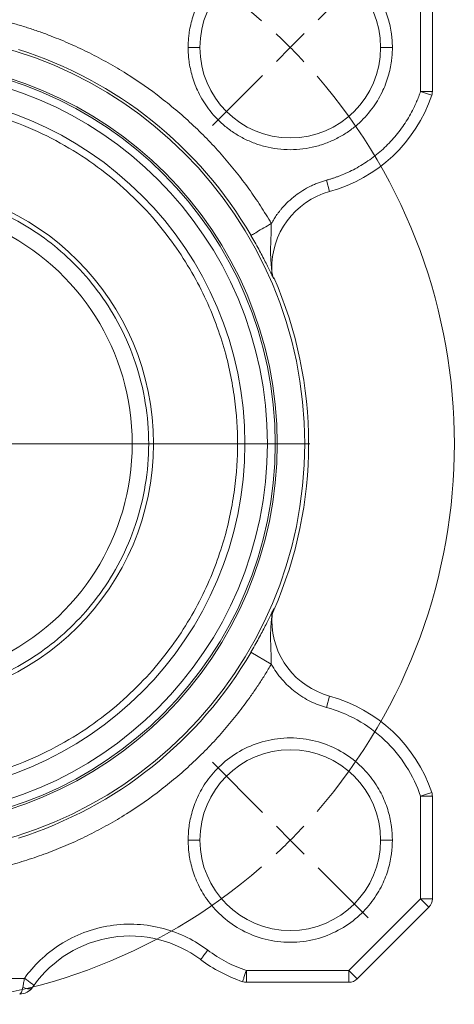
# Model space of a CAD drawing. Header units: millimetres. Extents: x 181 to 746, y 52 to 776.
# Tile 5 of 9: x 274 to 329, y 414 to 540. Entities that reach past the tile are written whole.
import ezdxf

# ---------------------------------------------------------------- set-up
doc = ezdxf.new("R2010")
doc.units = ezdxf.units.MM

# ---------------------------------------------------------------- blocks, each defined once
blk = doc.blocks.new('SW_CENTERMARKSYMBOL_2')
at = {"color": 0, "linetype": 'Continuous', "lineweight": 0}
for p, q in [((104.37, 3.54), (110.73, 9.9)), ((100.83, 0), (102.6, 1.77)), ((100.83, 0), (99.07, -1.77)), ((97.3, -3.54), (90.93, -9.9)), ((55.42, -50.42), (103.33, -50.42)), ((97.3, -97.3), (90.93, -90.93)), ((100.83, -100.83), (99.07, -99.07)), ((100.83, -100.83), (102.6, -102.6)), ((104.37, -104.37), (110.73, -110.73))]:
    blk.add_line(p, q, dxfattribs=at)
for start, end in [(49.0179, 130.9821), (45, 47.009), (42.991, 45), (319.0179, 40.9821), (315, 317.009), (312.991, 315), (229.0179, 310.9821)]:
    blk.add_arc((50.42, -50.42), 71.3, start, end, dxfattribs=at)

msp = doc.modelspace()

# ---------------------------------------------------------------- linework, layer by layer
at = {"color": 7, "linetype": 'Continuous', "lineweight": 15}
for p, q in [((324.7, 530.58), (324.7, 543.63)), ((326.2, 543.63), (326.2, 530.58)), ((326.2, 530.58), (324.7, 530.58)), ((312.73, 519.29), (313.12, 517.85)), ((305.76, 507.85), (305.76, 507.88)), ((305.76, 463.63), (305.76, 463.66)), ((303.11, 459.25), (305.7, 457.74)), ((312.73, 452.22), (313.12, 453.67)), ((324.7, 440.93), (324.7, 427.88)), ((324.7, 440.93), (326.2, 440.93)), ((326.2, 440.93), (326.2, 427.88)), ((324.7, 427.88), (315.57, 418.76)), ((326.2, 427.88), (324.7, 427.88)), ((324.7, 427.88), (325.76, 426.82)), ((325.76, 426.82), (316.63, 417.7)), ((315.57, 418.76), (302.52, 418.76)), ((302.52, 417.26), (302.52, 418.76)), ((315.57, 418.76), (315.57, 417.26)), ((316.63, 417.7), (315.57, 418.76)), ((272.7, 417.76), (274.28, 417.76)), ((315.57, 417.26), (302.52, 417.26))]:
    msp.add_line(p, q, dxfattribs=at)
at = {"color": 7, "linetype": 'Continuous', "lineweight": 15, "flags": 128}
msp.add_lwpolyline([(274.08, 416.63), (274.28, 416.54), (274.48, 416.48), (274.67, 416.44), (274.84, 416.43), (275, 416.44), (275.13, 416.48), (275.24, 416.54), (275.32, 416.63)], dxfattribs=at)
at = {"color": 7, "linetype": 'Continuous', "lineweight": 15}
for radius in [52.25, 48.75, 48.5, 33]:
    msp.add_circle((257.7, 485.76), radius, dxfattribs=at)
for centre, radius, start, end in [((308.11, 536.17), 11.5, 0, 180), ((308.11, 536.17), 11.5, 180, 0), ((257.7, 485.76), 52.59, 30.2713, 72.4816), ((257.7, 485.76), 47.5, 0, 180), ((257.7, 485.76), 44.63, 0, 180), ((308.11, 536.17), 19, 285.2887, 341.3727), ((324.7, 530.58), 1.5, 341.3727, 360), ((315.76, 508.2), 10, 105.2887, 181.9814), ((257.7, 485.76), 30.3, 295.3779, 64.6221), ((257.7, 485.76), 52.75, 336.3419, 23.6581), ((257.7, 485.76), 47.5, 180, 360), ((257.7, 485.76), 44.63, 180, 0), ((308.75, 463.56), 2.99, 156.4319, 178.0176), ((315.76, 463.31), 10, 178.0186, 180), ((315.76, 463.31), 10, 180, 254.7113), ((257.7, 485.76), 52.59, 287.5184, 329.7287), ((308.11, 435.34), 19, 18.6273, 74.7113), ((308.11, 435.34), 11.5, 0, 180), ((324.7, 440.93), 1.5, 0, 18.6273), ((308.11, 435.34), 11.5, 180, 0), ((324.7, 427.88), 1.5, 315, 360), ((287.7, 408.15), 15, 53.0949, 144.4037), ((308.11, 435.34), 19, 233.0949, 251.3727), ((302.52, 418.76), 1.5, 251.3727, 270), ((315.57, 418.76), 1.5, 270, 315)]:
    msp.add_arc(centre, radius, start, end, dxfattribs=at)
for points, knots in [([(295.11, 536.17), (295.11, 536.29), (295.11, 536.52), (295.13, 536.86), (295.15, 537.21), (295.18, 537.55), (295.25, 538.11), (295.38, 538.87), (295.63, 539.86), (295.97, 540.86), (296.59, 542.29), (297.69, 544.09), (299.21, 545.73), (300.71, 546.89), (301.99, 547.68), (303.4, 548.32), (304.91, 548.81), (306.49, 549.11), (308.11, 549.21), (309.73, 549.11), (311.31, 548.81), (312.82, 548.32), (314.23, 547.68), (315.52, 546.89), (317.01, 545.73), (318.53, 544.09), (319.63, 542.29), (320.25, 540.86), (320.59, 539.86), (320.84, 538.87), (320.99, 538.03), (321.06, 537.33), (321.1, 536.75), (321.11, 536.37), (321.11, 536.17)], [0, 0, 0, 0, 0.008486, 0.016964, 0.02544, 0.03392, 0.04241, 0.066394, 0.090391, 0.117422, 0.144466, 0.204869, 0.271564, 0.30715, 0.344022, 0.38199, 0.420825, 0.46026, 0.500001, 0.539743, 0.579177, 0.618012, 0.65598, 0.692852, 0.728438, 0.795133, 0.855536, 0.882568, 0.909612, 0.933596, 0.957593, 0.97173, 0.985857, 1, 1, 1, 1]), ([(272.7, 539.28), (272.94, 539.21), (273.42, 539.07), (274.14, 538.86), (274.85, 538.63), (275.57, 538.39), (276.28, 538.15), (276.98, 537.89), (278.28, 537.4), (280.16, 536.62), (282.58, 535.49), (284.95, 534.23), (288.04, 532.39), (291.74, 529.81), (295.17, 526.88), (297.73, 524.35), (299.54, 522.38), (301.25, 520.32), (302.59, 518.56), (303.6, 517.11), (304.33, 516.02), (305.03, 514.91), (305.48, 514.15), (305.7, 513.78)], [0, 0, 0, 0, 0.017584, 0.03516, 0.052731, 0.070302, 0.087875, 0.105453, 0.123039, 0.185402, 0.247776, 0.310719, 0.373674, 0.500115, 0.626541, 0.689461, 0.752394, 0.814721, 0.87706, 0.907801, 0.938527, 0.969254, 1, 1, 1, 1]), ([(321.11, 536.17), (321.11, 536.06), (321.11, 535.83), (321.09, 535.48), (321.07, 535.14), (321.04, 534.79), (320.97, 534.24), (320.84, 533.48), (320.59, 532.49), (320.25, 531.48), (319.63, 530.05), (318.53, 528.25), (317.01, 526.62), (315.52, 525.45), (314.23, 524.67), (312.82, 524.02), (311.31, 523.54), (309.73, 523.24), (308.11, 523.14), (306.49, 523.24), (304.91, 523.54), (303.4, 524.02), (301.99, 524.67), (300.71, 525.45), (299.21, 526.62), (297.69, 528.25), (296.59, 530.05), (295.97, 531.48), (295.63, 532.49), (295.38, 533.48), (295.24, 534.31), (295.16, 535.02), (295.12, 535.6), (295.11, 535.98), (295.11, 536.17)], [0, 0, 0, 0, 0.008486, 0.016964, 0.02544, 0.03392, 0.04241, 0.066394, 0.090391, 0.117422, 0.144466, 0.204869, 0.271564, 0.30715, 0.344022, 0.38199, 0.420825, 0.46026, 0.500001, 0.539743, 0.579177, 0.618012, 0.65598, 0.692852, 0.728438, 0.795133, 0.855536, 0.882568, 0.909612, 0.933596, 0.957593, 0.97173, 0.985857, 1, 1, 1, 1]), ([(296.61, 536.17), (296.61, 536.17), (296.58, 536.17), (296.43, 536.17), (296.32, 536.17), (296.03, 536.17), (295.85, 536.17), (295.48, 536.17), (295.29, 536.17), (295.11, 536.17)], [0, 0, 0, 0, 0.25, 0.25, 0.5, 0.5, 0.75, 0.75, 1, 1, 1, 1]), ([(319.61, 536.17), (319.61, 536.17), (319.64, 536.17), (319.79, 536.17), (319.9, 536.17), (320.2, 536.17), (320.38, 536.17), (320.74, 536.17), (320.94, 536.17), (321.11, 536.17)], [0, 0, 0, 0, 0.25, 0.25, 0.5, 0.5, 0.75, 0.75, 1, 1, 1, 1]), ([(312.73, 519.29), (312.86, 519.33), (313.13, 519.4), (313.53, 519.53), (313.92, 519.66), (314.31, 519.81), (314.9, 520.04), (315.68, 520.38), (316.63, 520.87), (317.56, 521.43), (318.75, 522.25), (320.15, 523.41), (321.39, 524.74), (322.28, 525.88), (322.89, 526.78), (323.44, 527.7), (323.87, 528.54), (324.2, 529.28), (324.47, 529.93), (324.62, 530.36), (324.7, 530.58)], [0, 0, 0, 0, 0.0243571, 0.048696, 0.0730304, 0.0973742, 0.1217412, 0.1839755, 0.2462412, 0.3094355, 0.3726616, 0.5000025, 0.6273435, 0.6905377, 0.7537639, 0.8159982, 0.8782638, 0.9188463, 0.9594037, 1, 1, 1, 1]), ([(324.7, 530.58), (324.86, 530.53), (325.04, 530.47), (325.39, 530.35), (325.56, 530.29), (325.84, 530.2), (325.95, 530.16), (326.09, 530.11), (326.12, 530.1), (326.12, 530.1)], [0, 0, 0, 0, 0.25, 0.25, 0.5, 0.5, 0.75, 0.75, 1, 1, 1, 1]), ([(301.4, 485.76), (301.4, 487.58), (301.29, 489.51), (300.74, 493.6), (300.31, 495.76), (299, 500.23), (298.13, 502.56), (295.84, 507.26), (294.41, 509.65), (290.91, 514.31), (288.84, 516.59), (285.23, 519.74), (283.95, 520.74), (281.22, 522.63), (279.78, 523.52), (276.75, 525.13), (275.17, 525.86), (271.89, 527.13), (270.19, 527.68), (266.72, 528.56), (264.94, 528.9), (261.34, 529.35), (259.52, 529.46), (255.87, 529.46), (254.05, 529.35), (250.45, 528.9), (248.67, 528.56), (245.2, 527.68), (243.5, 527.13), (240.22, 525.86), (238.64, 525.13), (235.61, 523.52), (234.17, 522.63), (231.44, 520.74), (230.16, 519.74), (226.55, 516.59), (224.48, 514.31), (220.98, 509.65), (219.55, 507.26), (217.26, 502.56), (216.39, 500.23), (215.08, 495.76), (214.65, 493.6), (214.1, 489.51), (213.99, 487.58), (213.99, 485.76)], [0, 0, 0, 0, 0.0625, 0.0625, 0.125, 0.125, 0.1875, 0.1875, 0.25, 0.25, 0.3125, 0.3125, 0.34375, 0.34375, 0.375, 0.375, 0.40625, 0.40625, 0.4375, 0.4375, 0.46875, 0.46875, 0.5, 0.5, 0.53125, 0.53125, 0.5625, 0.5625, 0.59375, 0.59375, 0.625, 0.625, 0.65625, 0.65625, 0.6875, 0.6875, 0.75, 0.75, 0.8125, 0.8125, 0.875, 0.875, 0.9375, 0.9375, 1, 1, 1, 1]), ([(305.7, 513.78), (305.76, 513.88), (305.87, 514.07), (306.05, 514.36), (306.23, 514.64), (306.42, 514.92), (306.63, 515.19), (306.84, 515.46), (307.23, 515.93), (307.85, 516.58), (308.74, 517.33), (309.69, 517.99), (310.51, 518.44), (311.19, 518.76), (311.69, 518.96), (312.2, 519.14), (312.55, 519.24), (312.73, 519.29)], [0, 0, 0, 0, 0.03696, 0.073842, 0.110679, 0.147501, 0.184342, 0.221233, 0.258207, 0.386155, 0.514161, 0.638468, 0.762834, 0.822182, 0.881403, 0.940631, 1, 1, 1, 1]), ([(270.86, 515.35), (271.99, 514.85), (273.13, 514.26), (275.41, 512.91), (276.55, 512.14), (278.78, 510.39), (279.87, 509.41), (281.97, 507.26), (282.97, 506.07), (284.84, 503.5), (285.7, 502.12), (287.22, 499.18), (287.88, 497.63), (288.96, 494.39), (289.38, 492.7), (289.94, 489.26), (290.09, 487.51), (290.09, 484), (289.94, 482.25), (289.38, 478.81), (288.96, 477.13), (287.88, 473.89), (287.22, 472.33), (285.7, 469.39), (284.84, 468.01), (282.97, 465.44), (281.97, 464.26), (279.87, 462.1), (278.78, 461.12), (276.55, 459.38), (275.41, 458.6), (273.13, 457.25), (271.99, 456.66), (270.86, 456.16)], [0, 0, 0, 0, 0.0625, 0.0625, 0.125, 0.125, 0.1875, 0.1875, 0.25, 0.25, 0.3125, 0.3125, 0.375, 0.375, 0.4375, 0.4375, 0.5, 0.5, 0.5625, 0.5625, 0.625, 0.625, 0.6875, 0.6875, 0.75, 0.75, 0.8125, 0.8125, 0.875, 0.875, 0.9375, 0.9375, 1, 1, 1, 1]), ([(303.11, 512.26), (303.12, 512.27), (303.18, 512.3), (303.44, 512.46), (303.64, 512.57), (304.14, 512.87), (304.44, 513.04), (305.07, 513.41), (305.4, 513.6), (305.7, 513.78)], [0, 0, 0, 0, 0.25, 0.25, 0.5, 0.5, 0.75, 0.75, 1, 1, 1, 1]), ([(305.7, 513.78), (305.7, 513.69), (305.7, 513.53), (305.7, 513.26), (305.69, 512.96), (305.68, 512.61), (305.66, 512.1), (305.63, 511.45), (305.61, 510.69), (305.61, 510.05), (305.62, 509.55), (305.63, 509.17), (305.66, 508.8), (305.69, 508.43), (305.72, 508.13), (305.75, 507.94), (305.76, 507.87), (305.76, 507.85), (305.76, 507.85), (305.76, 507.85), (305.76, 507.85)], [0, 0, 0, 0, 0.039383, 0.081152, 0.125236, 0.185304, 0.249989, 0.374807, 0.499815, 0.624884, 0.687428, 0.749945, 0.812479, 0.875041, 0.937555, 0.968736, 0.98009, 0.989547, 0.994761, 1, 1, 1, 1]), ([(306.01, 506.76), (306.01, 506.75), (306, 506.77), (305.96, 506.84), (305.93, 506.9), (305.86, 507.05), (305.82, 507.13), (305.73, 507.32), (305.68, 507.42), (305.53, 507.72), (305.42, 507.95), (305.19, 508.42), (305.06, 508.67), (304.68, 509.43), (304.4, 509.96), (303.78, 511.1), (303.46, 511.68), (303.11, 512.26)], [0, 0, 0, 0, 0.0625, 0.0625, 0.125, 0.125, 0.1875, 0.1875, 0.25, 0.25, 0.375, 0.375, 0.5, 0.5, 0.75, 0.75, 1, 1, 1, 1]), ([(306.01, 506.76), (306.01, 506.79), (306.01, 506.84), (306.01, 506.9), (306.01, 506.92)], [0, 0, 0, 0, 0.491731, 1, 1, 1, 1]), ([(213.99, 485.76), (213.99, 483.94), (214.1, 482), (214.65, 477.91), (215.08, 475.76), (216.39, 471.28), (217.26, 468.96), (219.55, 464.25), (220.98, 461.86), (224.48, 457.2), (226.55, 454.92), (230.16, 451.78), (231.44, 450.77), (234.17, 448.88), (235.61, 448), (238.64, 446.38), (240.22, 445.65), (243.5, 444.38), (245.2, 443.83), (248.67, 442.95), (250.45, 442.61), (254.05, 442.16), (255.87, 442.05), (259.52, 442.05), (261.34, 442.16), (264.94, 442.61), (266.72, 442.95), (270.19, 443.83), (271.89, 444.38), (275.17, 445.65), (276.75, 446.38), (279.78, 448), (281.22, 448.88), (283.95, 450.77), (285.23, 451.78), (288.84, 454.92), (290.91, 457.2), (294.41, 461.86), (295.84, 464.25), (298.13, 468.96), (299, 471.28), (300.31, 475.76), (300.74, 477.91), (301.29, 482), (301.4, 483.94), (301.4, 485.76)], [0, 0, 0, 0, 0.0625, 0.0625, 0.125, 0.125, 0.1875, 0.1875, 0.25, 0.25, 0.3125, 0.3125, 0.34375, 0.34375, 0.375, 0.375, 0.40625, 0.40625, 0.4375, 0.4375, 0.46875, 0.46875, 0.5, 0.5, 0.53125, 0.53125, 0.5625, 0.5625, 0.59375, 0.59375, 0.625, 0.625, 0.65625, 0.65625, 0.6875, 0.6875, 0.75, 0.75, 0.8125, 0.8125, 0.875, 0.875, 0.9375, 0.9375, 1, 1, 1, 1]), ([(302.32, 485.76), (302.25, 485.76), (302.12, 485.76), (301.79, 485.76), (301.59, 485.76), (301.4, 485.76)], [0, 0, 0, 0, 0.5, 0.5, 1, 1, 1, 1]), ([(302.32, 485.76), (302.37, 485.76), (302.44, 485.76), (302.62, 485.76), (302.74, 485.76), (303.04, 485.76), (303.21, 485.76), (303.6, 485.76), (303.8, 485.76), (304.2, 485.76), (304.39, 485.76), (304.71, 485.76), (304.84, 485.76), (305.04, 485.76), (305.1, 485.76), (305.18, 485.76), (305.2, 485.76), (305.2, 485.76)], [0, 0, 0, 0, 0.125, 0.125, 0.25, 0.25, 0.375, 0.375, 0.5, 0.5, 0.625, 0.625, 0.75, 0.75, 0.875, 0.875, 1, 1, 1, 1]), ([(303.11, 459.25), (303.46, 459.84), (303.78, 460.41), (304.24, 461.26), (304.39, 461.54), (304.67, 462.08), (304.81, 462.34), (305.06, 462.84), (305.19, 463.09), (305.42, 463.56), (305.53, 463.79), (305.73, 464.2), (305.82, 464.39), (305.93, 464.61), (305.96, 464.67), (306, 464.74), (306.01, 464.76), (306.01, 464.75)], [0, 0, 0, 0, 0.25, 0.25, 0.375, 0.375, 0.5, 0.5, 0.625, 0.625, 0.75, 0.75, 0.875, 0.875, 0.9375, 0.9375, 1, 1, 1, 1]), ([(306.01, 464.59), (306.01, 464.62), (306.01, 464.67), (306.01, 464.72), (306.01, 464.75)], [0, 0, 0, 0, 0.508269, 1, 1, 1, 1]), ([(305.76, 463.66), (305.76, 463.66), (305.76, 463.66), (305.76, 463.66), (305.76, 463.65), (305.76, 463.63), (305.75, 463.59), (305.74, 463.53), (305.73, 463.44), (305.72, 463.36), (305.72, 463.31)], [0, 0, 0, 0, 0.060218, 0.120277, 0.183245, 0.251806, 0.365859, 0.501886, 0.724573, 1, 1, 1, 1]), ([(306.01, 464.59), (305.94, 464.4), (305.82, 464.11), (305.8, 463.8), (305.79, 463.68)], [0, 0, 0, 0, 0.646045, 1, 1, 1, 1]), ([(305.72, 463.31), (305.71, 463.28), (305.71, 463.21), (305.69, 463.1), (305.68, 462.97), (305.67, 462.82), (305.64, 462.48), (305.62, 462.07), (305.61, 461.61), (305.61, 461.15), (305.61, 460.57), (305.64, 459.87), (305.66, 459.27), (305.68, 458.8), (305.69, 458.44), (305.7, 458.09), (305.7, 457.85), (305.7, 457.74)], [0, 0, 0, 0, 0.018432, 0.039269, 0.062564, 0.091778, 0.125249, 0.250254, 0.312675, 0.37509, 0.499979, 0.625036, 0.750017, 0.814568, 0.874852, 0.939852, 1, 1, 1, 1]), ([(305.7, 457.74), (305.57, 457.52), (305.32, 457.09), (304.93, 456.45), (304.53, 455.81), (304.12, 455.18), (303.7, 454.56), (303.28, 453.94), (302.47, 452.81), (301.25, 451.19), (299.54, 449.13), (297.73, 447.16), (295.17, 444.63), (291.74, 441.7), (288.04, 439.12), (284.95, 437.29), (282.58, 436.03), (280.16, 434.89), (278.11, 434.04), (276.45, 433.43), (275.21, 433), (273.96, 432.6), (273.12, 432.35), (272.7, 432.23)], [0, 0, 0, 0, 0.0175696, 0.0351317, 0.0526896, 0.0702463, 0.0878051, 0.1053693, 0.122942, 0.1852684, 0.2476074, 0.3105278, 0.3734611, 0.4998872, 0.6263281, 0.6892704, 0.7522255, 0.8145876, 0.8769624, 0.9077281, 0.9384781, 0.9692296, 1, 1, 1, 1]), ([(312.73, 452.22), (312.04, 452.41), (311.36, 452.66), (310.02, 453.32), (309.37, 453.72), (308.14, 454.67), (307.56, 455.21), (306.54, 456.4), (306.08, 457.05), (305.7, 457.74)], [0, 0, 0, 0, 0.25, 0.25, 0.5, 0.5, 0.75, 0.75, 1, 1, 1, 1]), ([(324.7, 440.93), (324.26, 442.23), (323.65, 443.51), (322.11, 445.94), (321.18, 447.07), (319.06, 449.07), (317.88, 449.93), (315.37, 451.33), (314.05, 451.86), (312.73, 452.22)], [0, 0, 0, 0, 0.25, 0.25, 0.5, 0.5, 0.75, 0.75, 1, 1, 1, 1]), ([(295.11, 435.34), (295.11, 435.88), (295.15, 436.46), (295.31, 437.67), (295.44, 438.31), (295.83, 439.65), (296.09, 440.34), (296.77, 441.74), (297.19, 442.45), (298.23, 443.83), (298.85, 444.51), (300.28, 445.76), (301.09, 446.33), (302.89, 447.29), (303.88, 447.68), (305.95, 448.2), (307.03, 448.34), (309.2, 448.34), (310.28, 448.2), (312.35, 447.68), (313.33, 447.29), (315.13, 446.33), (315.94, 445.76), (317.38, 444.51), (317.99, 443.83), (319.03, 442.45), (319.46, 441.74), (320.14, 440.34), (320.4, 439.65), (320.79, 438.31), (320.92, 437.67), (321.08, 436.46), (321.11, 435.88), (321.11, 435.34)], [0, 0, 0, 0, 0.0625, 0.0625, 0.125, 0.125, 0.1875, 0.1875, 0.25, 0.25, 0.3125, 0.3125, 0.375, 0.375, 0.4375, 0.4375, 0.5, 0.5, 0.5625, 0.5625, 0.625, 0.625, 0.6875, 0.6875, 0.75, 0.75, 0.8125, 0.8125, 0.875, 0.875, 0.9375, 0.9375, 1, 1, 1, 1]), ([(326.12, 441.41), (326.12, 441.41), (326.09, 441.4), (325.95, 441.35), (325.84, 441.31), (325.56, 441.22), (325.39, 441.16), (325.04, 441.05), (324.86, 440.99), (324.7, 440.93)], [0, 0, 0, 0, 0.25, 0.25, 0.5, 0.5, 0.75, 0.75, 1, 1, 1, 1]), ([(321.11, 435.34), (321.11, 434.8), (321.08, 434.22), (320.92, 433.01), (320.79, 432.37), (320.4, 431.03), (320.14, 430.34), (319.46, 428.94), (319.03, 428.23), (317.99, 426.85), (317.38, 426.17), (315.94, 424.92), (315.13, 424.35), (313.33, 423.39), (312.35, 423), (310.28, 422.48), (309.2, 422.34), (307.03, 422.34), (305.95, 422.48), (303.88, 423), (302.89, 423.39), (301.09, 424.35), (300.28, 424.92), (298.85, 426.17), (298.23, 426.85), (297.19, 428.23), (296.77, 428.94), (296.09, 430.34), (295.83, 431.03), (295.44, 432.37), (295.31, 433.01), (295.15, 434.22), (295.11, 434.8), (295.11, 435.34)], [0, 0, 0, 0, 0.0625, 0.0625, 0.125, 0.125, 0.1875, 0.1875, 0.25, 0.25, 0.3125, 0.3125, 0.375, 0.375, 0.4375, 0.4375, 0.5, 0.5, 0.5625, 0.5625, 0.625, 0.625, 0.6875, 0.6875, 0.75, 0.75, 0.8125, 0.8125, 0.875, 0.875, 0.9375, 0.9375, 1, 1, 1, 1]), ([(295.11, 435.34), (295.29, 435.34), (295.48, 435.34), (295.85, 435.34), (296.03, 435.34), (296.32, 435.34), (296.43, 435.34), (296.58, 435.34), (296.61, 435.34), (296.61, 435.34)], [0, 0, 0, 0, 0.25, 0.25, 0.5, 0.5, 0.75, 0.75, 1, 1, 1, 1]), ([(321.11, 435.34), (320.94, 435.34), (320.74, 435.34), (320.38, 435.34), (320.2, 435.34), (319.9, 435.34), (319.79, 435.34), (319.64, 435.34), (319.61, 435.34), (319.61, 435.34)], [0, 0, 0, 0, 0.25, 0.25, 0.5, 0.5, 0.75, 0.75, 1, 1, 1, 1]), ([(274.28, 417.76), (274.85, 418.56), (275.52, 419.33), (277.04, 420.79), (277.89, 421.47), (279.76, 422.66), (280.78, 423.17), (282.92, 423.99), (284.04, 424.28), (286.33, 424.64), (287.49, 424.69), (289.78, 424.56), (290.9, 424.38), (293.04, 423.8), (294.06, 423.41), (295.95, 422.48), (296.82, 421.94), (297.6, 421.35)], [0, 0, 0, 0, 0.125, 0.125, 0.25, 0.25, 0.375, 0.375, 0.5, 0.5, 0.625, 0.625, 0.75, 0.75, 0.875, 0.875, 1, 1, 1, 1]), ([(297.6, 421.35), (297.5, 421.2), (297.38, 421.05), (297.16, 420.76), (297.05, 420.61), (296.88, 420.38), (296.81, 420.29), (296.72, 420.17), (296.7, 420.15), (296.7, 420.15)], [0, 0, 0, 0, 0.25, 0.25, 0.5, 0.5, 0.75, 0.75, 1, 1, 1, 1]), ([(297.6, 421.35), (298.34, 420.79), (299.13, 420.29), (300.78, 419.42), (301.64, 419.05), (302.52, 418.76)], [0, 0, 0, 0, 0.5, 0.5, 1, 1, 1, 1]), ([(302.52, 418.76), (302.47, 418.59), (302.4, 418.41), (302.29, 418.06), (302.23, 417.89), (302.14, 417.61), (302.1, 417.5), (302.05, 417.37), (302.04, 417.33), (302.04, 417.33)], [0, 0, 0, 0, 0.25, 0.25, 0.5, 0.5, 0.75, 0.75, 1, 1, 1, 1]), ([(274.08, 416.63), (274.11, 416.8), (274.14, 416.99), (274.21, 417.37), (274.24, 417.56), (274.28, 417.76)], [0, 0, 0, 0, 0.5, 0.5, 1, 1, 1, 1]), ([(275.5, 416.88), (275.5, 416.88), (275.47, 416.9), (275.35, 416.99), (275.26, 417.05), (275.02, 417.22), (274.88, 417.33), (274.58, 417.54), (274.42, 417.65), (274.28, 417.76)], [0, 0, 0, 0, 0.25, 0.25, 0.5, 0.5, 0.75, 0.75, 1, 1, 1, 1]), ([(273.67, 415.76), (273.75, 415.76), (273.83, 415.84), (273.97, 416.14), (274.03, 416.36), (274.08, 416.63)], [0, 0, 0, 0, 0.5, 0.5, 1, 1, 1, 1]), ([(275.32, 416.63), (275.14, 416.36), (274.89, 416.14), (274.31, 415.84), (273.99, 415.76), (273.67, 415.76)], [0, 0, 0, 0, 0.5, 0.5, 1, 1, 1, 1]), ([(275.32, 416.63), (275.33, 416.64), (275.35, 416.67), (275.37, 416.71), (275.41, 416.76), (275.45, 416.82), (275.48, 416.86), (275.5, 416.88)], [0, 0, 0, 0, 0.166219, 0.333169, 0.502408, 0.750217, 1, 1, 1, 1])]:
    msp.add_open_spline(points, degree=3, knots=knots, dxfattribs=at)
for points in [[(306.01, 506.76), (305.86, 507.1), (305.78, 507.48), (305.76, 507.85)], [(305.72, 463.31), (305.75, 463.31), (305.76, 463.31), (305.76, 463.31)]]:
    msp.add_open_spline(points, degree=3, dxfattribs=at)

# ---------------------------------------------------------------- block references
at = {"color": 7, "linetype": 'Continuous', "lineweight": 0}
msp.add_blockref('SW_CENTERMARKSYMBOL_2', (207.28, 536.17), dxfattribs=at)

doc.saveas('drawing.dxf')
